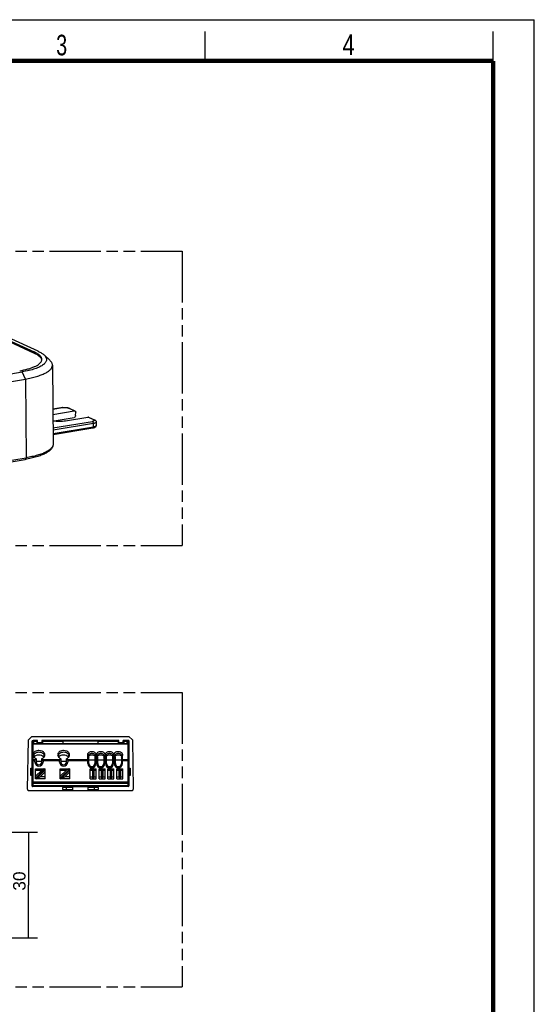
# Model space of a CAD drawing. Header units: millimetres. Extents: x 0 to 210, y 0 to 297.
# Tile 4 of 4: x 122 to 210, y 130 to 297. Entities that reach past the tile are written whole.
import ezdxf
from ezdxf.enums import TextEntityAlignment as Align

# ---------------------------------------------------------------- set-up
doc = ezdxf.new("R2010")
doc.units = ezdxf.units.MM
doc.header["$LTSCALE"] = 19.36
doc.linetypes.add('PHANTOM', pattern=[0.8, 0.45, -0.05, 0.1, -0.05, 0.1, -0.05])
doc.layers.get('0').update_dxf_attribs({"linetype": 'CONTINUOUS'})
doc.layers.add('DEFAULT_3', color=7, linetype='PHANTOM')
doc.layers.add('Z_DIM_2D', color=7, linetype='CONTINUOUS')
doc.styles.add('TEXTSTYLE_2', font='txt', dxfattribs={"width": 0.75})
doc.styles.add('TEXTSTYLE_3', font='helveticaneueltw1g-ltcn.otf')
doc.dimstyles.new('DIMSTYLE_3', dxfattribs={"dimtxt": 2.1, "dimasz": 3.5, "dimexe": 1.5, "dimexo": 0, "dimgap": 0.525, "dimtad": 1, "dimdec": 1, "dimlfac": 1.666667, "dimdsep": 46, "dimtxsty": 'TEXTSTYLE_3', "dimcen": 0.09, "dimclrt": 5, "dimadec": 1, "dimazin": 2, "dimtp": 0.2, "dimtm": 0.2, "dimtfac": 1, "dimtdec": 1, "dimtofl": 0, "dimtmove": 0, "dimatfit": 3, "dimfxl": 0, "dimtolj": 1, "dimarcsym": 0})

# ---------------------------------------------------------------- blocks, each defined once
blk = doc.blocks.new('*D6')
at = {"layer": 'Z_DIM_2D', "color": 2, "linetype": 'Continuous', "transparency": 16777216}
for p, q in [((97.03, 158.98), (125.49, 158.98)), ((123.99, 158.98), (123.99, 149.98)), ((123.99, 140.99), (123.99, 149.98)), ((97.03, 140.99), (125.49, 140.99))]:
    blk.add_line(p, q, dxfattribs=at)
at = {"layer": 'Z_DIM_2D', "color": 5, "linetype": 'Continuous', "transparency": 16777216, "style": 'TEXTSTYLE_3'}
blk.add_text('30', height=2.1, rotation=90, dxfattribs=at).set_placement((123.46, 150.65), align=Align.CENTER)
blk = doc.blocks.new('_NONE')

msp = doc.modelspace()

# ---------------------------------------------------------------- linework, layer by layer
at = {"color": 2, "linetype": 'Continuous'}
for p, q in [((0, 297), (210, 297)), ((210, 0), (210, 297)), ((154, 290), (154, 295)), ((203, 290), (203, 295))]:
    msp.add_line(p, q, dxfattribs=at)
at = {"color": 7, "linetype": 'Continuous'}
for p, q in [((119.81494, 242.71696), (124.94253, 240.35666)), ((119.81779, 242.90868), (124.94571, 240.54822)), ((125.61859, 240.66181), (120.49194, 243.02168)), ((124.94264, 240.35657), (124.94571, 240.54822)), ((127.58302, 239.14801), (126.62426, 240.03279)), ((128.03963, 238.29841), (128.16179, 224.90235)), ((88.43114, 231.36114), (122.90218, 237.15985)), ((88.96464, 230.15039), (123.43568, 235.94909)), ((128.10776, 230.8275), (129.7347, 231.10118)), ((130.87684, 231.00317), (131.87478, 230.5438)), ((128.11579, 229.94676), (131.75395, 230.55877)), ((128.31077, 228.83273), (131.73552, 229.40884)), ((130.28499, 228.85375), (134.07349, 229.49105)), ((131.99269, 229.73881), (132.00191, 230.31377)), ((134.19433, 229.47608), (135.19228, 229.01671)), ((134.89567, 227.60044), (128.14754, 226.46527)), ((135.47738, 228.62904), (135.46817, 228.05408)), ((88.75102, 216.46363), (123.42697, 222.29681)), ((123.80551, 166.25482), (123.95155, 174.62124)), ((123.95155, 174.62124), (124.56202, 175.22115)), ((124.52523, 174.31772), (124.52523, 169.83246)), ((124.56202, 175.22115), (141.04155, 175.22115)), ((124.59016, 169.81947), (124.59016, 174.29825)), ((124.70178, 174.02115), (124.70178, 166.82115)), ((124.70178, 174.02115), (140.90178, 174.02115)), ((124.7643, 174.52901), (124.7643, 174.02115)), ((125.51928, 174.5577), (124.76524, 174.5577)), ((124.88346, 174.41906), (124.77161, 174.53092)), ((124.88359, 174.02115), (124.88346, 174.41906)), ((125.37534, 174.41376), (125.37526, 174.02115)), ((125.51928, 174.5577), (125.37534, 174.41376)), ((125.51928, 174.14118), (125.49981, 174.07624)), ((125.49981, 174.02115), (125.49981, 174.07624)), ((126.25876, 174.07624), (125.49981, 174.07624)), ((125.51928, 174.14118), (125.51928, 174.5577)), ((126.23928, 174.14118), (125.51928, 174.14118)), ((126.23928, 174.5577), (126.23928, 174.14118)), ((126.38941, 174.40758), (126.23928, 174.5577)), ((139.36428, 174.5577), (126.23928, 174.5577)), ((126.23928, 174.14118), (126.25876, 174.07624)), ((126.25876, 174.07624), (126.25876, 174.02115)), ((126.38947, 174.02115), (126.38941, 174.40758)), ((135.80178, 174.40093), (129.80178, 174.40093)), ((139.21415, 174.40758), (139.2141, 174.02115)), ((139.21415, 174.40758), (139.36428, 174.5577)), ((139.36428, 174.14118), (139.34481, 174.07624)), ((139.34481, 174.07624), (140.10376, 174.07624)), ((139.34481, 174.07624), (139.34481, 174.02115)), ((139.36428, 174.14118), (139.36428, 174.5577)), ((140.08428, 174.14118), (139.36428, 174.14118)), ((140.91033, 174.5577), (140.08428, 174.5577)), ((140.08428, 174.14118), (140.08428, 174.5577)), ((140.22823, 174.41376), (140.08428, 174.5577)), ((140.08428, 174.14118), (140.10376, 174.07624)), ((140.10376, 174.02115), (140.10376, 174.07624)), ((140.22831, 174.02115), (140.22823, 174.41376)), ((140.72011, 174.41907), (140.71998, 174.02116)), ((140.84157, 174.53823), (140.72011, 174.41906)), ((140.84132, 174.02115), (140.84157, 174.53853)), ((140.91033, 174.5577), (140.84157, 174.53823)), ((140.90178, 166.82115), (140.90178, 174.02115)), ((141.01341, 174.37024), (141.01341, 169.81947)), ((141.04155, 175.22115), (141.65202, 174.62124)), ((141.07834, 169.83246), (141.07834, 174.38972)), ((141.65202, 174.62124), (141.79805, 166.25482)), ((125.06178, 170.87115), (125.06178, 171.07689)), ((125.10572, 171.28902), (125.20692, 171.49143)), ((125.27178, 171.40654), (125.27178, 170.87115)), ((126.23178, 170.94836), (125.27178, 170.94836)), ((126.23178, 170.87115), (126.23178, 171.40654)), ((126.29665, 171.49143), (126.39785, 171.28902)), ((126.44178, 171.07689), (126.44178, 170.87115)), ((129.26178, 170.87115), (129.26178, 171.07689)), ((129.30572, 171.28902), (129.40692, 171.49143)), ((129.47178, 171.40654), (129.47178, 170.87115)), ((130.43178, 170.94836), (129.47178, 170.94836)), ((130.43178, 170.87115), (130.43178, 171.40654)), ((130.49665, 171.49143), (130.59785, 171.28902)), ((130.64178, 171.07689), (130.64178, 170.87115)), ((134.00178, 171.07689), (134.00178, 171.28902)), ((134.00178, 171.20115), (134.06178, 171.20115)), ((134.06178, 170.60115), (134.06178, 171.8933)), ((134.06178, 171.20115), (134.24178, 171.07689)), ((134.24178, 170.60115), (134.24178, 171.66552)), ((134.24178, 171.25262), (135.26178, 171.25262)), ((135.26178, 171.66552), (135.26178, 170.60115)), ((135.26178, 171.07689), (135.42808, 171.19169)), ((135.44178, 171.28902), (135.44178, 171.8933)), ((135.44178, 170.60115), (135.44178, 171.07689)), ((135.56178, 171.8933), (135.56178, 171.28902)), ((135.56178, 171.07689), (135.56178, 170.60115)), ((135.57549, 171.19169), (135.74178, 171.07689)), ((135.74178, 170.60115), (135.74178, 171.66552)), ((135.74178, 171.25262), (136.76178, 171.25262)), ((136.76178, 171.66552), (136.76178, 170.60115)), ((136.76178, 171.07689), (136.92808, 171.19169)), ((136.94178, 171.28902), (136.94178, 171.8933)), ((136.94178, 170.60115), (136.94178, 171.07689)), ((137.00178, 171.07689), (137.00178, 171.28902)), ((137.00178, 171.20115), (137.06178, 171.20115)), ((137.06178, 170.60115), (137.06178, 171.8933)), ((137.06178, 171.20115), (137.24178, 171.07689)), ((137.24178, 170.60115), (137.24178, 171.66552)), ((137.24178, 171.25262), (138.26178, 171.25262)), ((138.26178, 171.66552), (138.26178, 170.60115)), ((138.26178, 171.07689), (138.42808, 171.19169)), ((138.44178, 171.28902), (138.44178, 171.8933)), ((138.44178, 170.60115), (138.44178, 171.07689)), ((138.56178, 171.8933), (138.56178, 171.28902)), ((138.56178, 171.07689), (138.56178, 170.60115)), ((138.57549, 171.19169), (138.74178, 171.07689)), ((138.74178, 170.60115), (138.74178, 171.66552)), ((138.74178, 171.25262), (139.76178, 171.25262)), ((139.76178, 171.66552), (139.76178, 170.60115)), ((139.76178, 171.07689), (139.92808, 171.19169)), ((139.94178, 171.28902), (139.94178, 171.8933)), ((139.94178, 170.60115), (139.94178, 171.07689)), ((124.36047, 168.60984), (124.36047, 169.83246)), ((124.36047, 169.83246), (124.44681, 169.74612)), ((124.36047, 169.83246), (124.52523, 169.83246)), ((124.70178, 169.52115), (124.52155, 169.52115)), ((124.52175, 168.92115), (124.52175, 169.52115)), ((124.59016, 169.81947), (124.52523, 169.83246)), ((124.70178, 169.81947), (124.59016, 169.81947)), ((125.18178, 168.02115), (125.18178, 169.70115)), ((126.77693, 169.70115), (125.18178, 168.106)), ((125.18178, 169.70115), (126.80178, 169.70115)), ((126.19752, 169.46115), (125.18178, 168.44541)), ((126.80178, 169.5563), (125.26664, 168.02115)), ((125.96605, 168.38115), (126.80178, 169.21689)), ((126.80178, 168.02115), (126.80178, 169.70115)), ((129.38178, 168.02115), (129.38178, 169.70115)), ((130.97693, 169.70115), (129.38178, 168.106)), ((129.38178, 169.70115), (131.00178, 169.70115)), ((130.39752, 169.46115), (129.38178, 168.44541)), ((131.00178, 169.5563), (129.46664, 168.02115)), ((130.16605, 168.38115), (131.00178, 169.21689)), ((131.00178, 168.02115), (131.00178, 169.70115)), ((134.48178, 169.70115), (135.50178, 169.70115)), ((134.48178, 168.02115), (134.48178, 169.70115)), ((134.83532, 169.46115), (134.83532, 168.38115)), ((134.93178, 168.02115), (134.93178, 169.70115)), ((135.05178, 168.02115), (135.05178, 169.70115)), ((135.14825, 168.38115), (135.14825, 169.46115)), ((135.50178, 168.02115), (135.50178, 169.70115)), ((135.98178, 169.70115), (137.00178, 169.70115)), ((135.98178, 168.02115), (135.98178, 169.70115)), ((136.33532, 169.46115), (136.33532, 168.38115)), ((136.43178, 168.02115), (136.43178, 169.70115)), ((136.55178, 168.02115), (136.55178, 169.70115)), ((136.64825, 168.38115), (136.64825, 169.46115)), ((137.00178, 168.02115), (137.00178, 169.70115)), ((137.48178, 169.70115), (138.50178, 169.70115)), ((137.48178, 168.02115), (137.48178, 169.70115)), ((137.83532, 169.46115), (137.83532, 168.38115)), ((137.93178, 168.02115), (137.93178, 169.70115)), ((138.05178, 168.02115), (138.05178, 169.70115)), ((138.14825, 168.38115), (138.14825, 169.46115)), ((138.50178, 168.02115), (138.50178, 169.70115)), ((138.98178, 169.70115), (140.00178, 169.70115)), ((138.98178, 168.02115), (138.98178, 169.70115)), ((139.33532, 169.46115), (139.33532, 168.38115)), ((139.43178, 168.02115), (139.43178, 169.70115)), ((139.55178, 168.02115), (139.55178, 169.70115)), ((139.64825, 168.38115), (139.64825, 169.46115)), ((140.00178, 168.02115), (140.00178, 169.70115)), ((140.90178, 169.81947), (141.01341, 169.81947)), ((141.08201, 169.52115), (140.90178, 169.52115)), ((141.07834, 169.83246), (141.01341, 169.81947)), ((141.07834, 169.83246), (141.24309, 169.83246)), ((141.08178, 168.92115), (141.08178, 169.52115)), ((141.15675, 169.74612), (141.24309, 169.83246)), ((141.24309, 169.83246), (141.24309, 168.60984)), ((124.44681, 168.69618), (124.36047, 168.60984)), ((124.52523, 168.60984), (124.36047, 168.60984)), ((124.5216, 168.92115), (124.70178, 168.92115)), ((124.57752, 168.6203), (124.52523, 168.60984)), ((124.52523, 168.60984), (124.52523, 166.89057)), ((124.57752, 168.6203), (124.67072, 168.65758)), ((124.57752, 166.94287), (124.57752, 168.6203)), ((124.67072, 167.12931), (124.67072, 168.65758)), ((124.70178, 168.65758), (124.67072, 168.65758)), ((126.80178, 168.02115), (125.18178, 168.02115)), ((125.26664, 168.02115), (125.96605, 168.38115)), ((126.80178, 168.38115), (125.96605, 168.38115)), ((131.00178, 168.02115), (129.38178, 168.02115)), ((129.46664, 168.02115), (130.16605, 168.38115)), ((131.00178, 168.38115), (130.16605, 168.38115)), ((134.48178, 168.38115), (134.83532, 168.38115)), ((134.48178, 168.02115), (135.50178, 168.02115)), ((134.83532, 168.38115), (134.93178, 168.02115)), ((135.05178, 168.02115), (135.14825, 168.38115)), ((135.14825, 168.38115), (135.50178, 168.38115)), ((135.98178, 168.38115), (136.33532, 168.38115)), ((135.98178, 168.02115), (137.00178, 168.02115)), ((136.33532, 168.38115), (136.43178, 168.02115)), ((136.55178, 168.02115), (136.64825, 168.38115)), ((136.64825, 168.38115), (137.00178, 168.38115)), ((137.48178, 168.38115), (137.83532, 168.38115)), ((137.48178, 168.02115), (138.50178, 168.02115)), ((137.83532, 168.38115), (137.93178, 168.02115)), ((138.05178, 168.02115), (138.14825, 168.38115)), ((138.14825, 168.38115), (138.50178, 168.38115)), ((138.98178, 168.38115), (139.33532, 168.38115)), ((138.98178, 168.02115), (140.00178, 168.02115)), ((139.33532, 168.38115), (139.43178, 168.02115)), ((139.55178, 168.02115), (139.64825, 168.38115)), ((139.64825, 168.38115), (140.00178, 168.38115)), ((140.90178, 168.92115), (141.08197, 168.92115)), ((141.01341, 168.62283), (140.90178, 168.62283)), ((141.01341, 168.62283), (141.07834, 168.60984)), ((141.01341, 168.62283), (141.01341, 166.9555)), ((141.24309, 168.60984), (141.07834, 168.60984)), ((141.07834, 166.89057), (141.07834, 168.60984)), ((141.24309, 168.60984), (141.15675, 168.69618)), ((124.01548, 166.04115), (141.58809, 166.04115)), ((140.90178, 166.82115), (124.70178, 166.82115)), ((129.98178, 166.7106), (124.7052, 166.7106)), ((129.80178, 166.22115), (129.80178, 166.52115)), ((129.98178, 166.7106), (129.98178, 166.70152)), ((129.98178, 166.70115), (135.62178, 166.70115)), ((131.28718, 166.77553), (131.24156, 166.82115)), ((131.28718, 166.77553), (131.28718, 166.82115)), ((131.28718, 166.77553), (140.83343, 166.77553)), ((131.51178, 166.04115), (131.51178, 166.70115)), ((134.09178, 166.70115), (134.09178, 166.04115)), ((140.89837, 166.7106), (135.62178, 166.7106)), ((135.62178, 166.70115), (135.62178, 166.7106)), ((135.80178, 166.52115), (135.80178, 166.22115))]:
    msp.add_line(p, q, dxfattribs=at)
at = {"color": 9, "linetype": 'Continuous'}
for p, q in [((123.43568, 235.94908), (122.90218, 237.15985)), ((123.43568, 235.94909), (123.55778, 222.56091)), ((129.78908, 231.09282), (128.10792, 230.81001)), ((131.75395, 230.55877), (130.756, 231.01814)), ((135.07144, 229.03168), (134.07349, 229.49105)), ((128.13694, 227.62783), (134.85972, 228.75873)), ((135.01694, 228.39675), (128.14048, 227.24)), ((128.1457, 226.66746), (135.00773, 227.82179)), ((135.00773, 227.82179), (135.01694, 228.39675)), ((88.88182, 216.72774), (123.55778, 222.56091)), ((124.52523, 174.31772), (124.59016, 174.29825)), ((124.83018, 174.53823), (124.76524, 174.5577)), ((129.80178, 174.40093), (129.80178, 174.02115)), ((135.80178, 174.02115), (135.80178, 174.40093)), ((141.01341, 174.37024), (141.07834, 174.38972)), ((140.90178, 173.93328), (124.70178, 173.93328)), ((124.70178, 171.28902), (125.10572, 171.28902)), ((125.06178, 171.07689), (124.70178, 171.07689)), ((125.06178, 170.87115), (125.27178, 170.87115)), ((126.23178, 170.87115), (126.44178, 170.87115)), ((126.39785, 171.28902), (129.30572, 171.28902)), ((129.26178, 171.07689), (126.44178, 171.07689)), ((129.26178, 170.87115), (129.47178, 170.87115)), ((130.43178, 170.87115), (130.64178, 170.87115)), ((130.59785, 171.28902), (134.00178, 171.28902)), ((134.00178, 171.07689), (130.64178, 171.07689)), ((135.44178, 171.28902), (135.56178, 171.28902)), ((135.56178, 171.07689), (135.44178, 171.07689)), ((136.94178, 171.28902), (137.00178, 171.28902)), ((137.00178, 171.07689), (136.94178, 171.07689)), ((138.44178, 171.28902), (138.56178, 171.28902)), ((138.56178, 171.07689), (138.44178, 171.07689)), ((139.94178, 171.28902), (140.90178, 171.28902)), ((140.90178, 171.07689), (139.94178, 171.07689)), ((124.44681, 168.69618), (124.44681, 169.74612)), ((126.19752, 169.46115), (125.18178, 169.46115)), ((130.39752, 169.46115), (129.38178, 169.46115)), ((134.06178, 170.60115), (134.24178, 170.60115)), ((134.83532, 169.46115), (134.48178, 169.46115)), ((135.50178, 169.46115), (135.14825, 169.46115)), ((135.26178, 170.60115), (135.44178, 170.60115)), ((135.56178, 170.60115), (135.74178, 170.60115)), ((136.33532, 169.46115), (135.98178, 169.46115)), ((137.00178, 169.46115), (136.64825, 169.46115)), ((136.76178, 170.60115), (136.94178, 170.60115)), ((137.06178, 170.60115), (137.24178, 170.60115)), ((137.83532, 169.46115), (137.48178, 169.46115)), ((138.50178, 169.46115), (138.14825, 169.46115)), ((138.26178, 170.60115), (138.44178, 170.60115)), ((138.56178, 170.60115), (138.74178, 170.60115)), ((139.33532, 169.46115), (138.98178, 169.46115)), ((140.00178, 169.46115), (139.64825, 169.46115)), ((139.76178, 170.60115), (139.94178, 170.60115)), ((141.15675, 169.74612), (141.15675, 168.69618)), ((124.70178, 167.53349), (140.90178, 167.53349)), ((124.57752, 166.94287), (124.52523, 166.89057)), ((124.67072, 167.12931), (124.57752, 166.94287)), ((140.90178, 167.25158), (124.70178, 167.25158)), ((124.7052, 166.7106), (124.7575, 166.7629)), ((124.7575, 166.7629), (124.78663, 166.82115)), ((131.51178, 166.52115), (129.80178, 166.52115)), ((129.80178, 166.22115), (131.51178, 166.22115)), ((130.40178, 166.70115), (130.40178, 166.04115)), ((135.80178, 166.52115), (134.09178, 166.52115)), ((134.09178, 166.22115), (135.80178, 166.22115)), ((135.20178, 166.04115), (135.20178, 166.70115)), ((140.83343, 166.77553), (140.89837, 166.7106)), ((141.07834, 166.89057), (141.01341, 166.9555))]:
    msp.add_line(p, q, dxfattribs=at)
at = {"color": 7, "linetype": 'Continuous', "const_width": 0.7}
for points in [[(7, 290), (203, 290)], [(203, 7), (203, 290)]]:
    msp.add_lwpolyline(points, dxfattribs=at)
at = {"color": 7, "linetype": 'Continuous'}
for centre, radius, start, end in [((125.52073, 239.07168), 0.71437, 7.4796409, 15.4059942), ((125.34256, 172.13714), 0.6177, 206.8131471, 211.6888414), ((125.30783, 171.88933), 0.45603, 180.0388659, 191.9614009), ((125.33063, 171.89465), 0.47944, 192.0192812, 200.8933622), ((125.39686, 171.42934), 0.5522, 147.4293568, 151.4883955), ((125.75178, 170.87115), 0.69, 180.0006101, 359.9999826), ((133.82105, 178.00617), 10.80024, 217.0996908, 217.6664397), ((125.75178, 170.87115), 0.48, 180, 359.9998686), ((117.68254, 178.00626), 10.80028, 322.3331043, 322.8998409), ((126.10672, 171.42936), 0.55217, 28.4995544, 32.5740133), ((126.19763, 171.88916), 0.45414, 350.8539946, 359.9821315), ((126.16081, 172.13726), 0.61793, 328.311396, 333.1697331), ((129.54256, 172.13714), 0.6177, 206.8131471, 211.6888414), ((129.50783, 171.88933), 0.45603, 180.0388659, 191.9614009), ((129.53063, 171.89465), 0.47944, 192.0192812, 200.8933622), ((129.59686, 171.42934), 0.5522, 147.4293568, 151.4883955), ((129.95178, 170.87115), 0.69, 180.0006606, 359.9999914), ((138.02105, 178.00617), 10.80024, 217.0996908, 217.6664397), ((129.95178, 170.87115), 0.48, 180, 359.9998766), ((121.88254, 178.00626), 10.80028, 322.3331042, 322.8998408), ((130.30672, 171.42936), 0.55217, 28.4995544, 32.5740133), ((130.39763, 171.88916), 0.45414, 350.8539946, 359.9821315), ((130.36081, 172.13726), 0.61793, 328.311396, 333.1697331), ((134.49133, 171.66575), 0.34123, 152.1325766, 160.1716576), ((135.01224, 171.66575), 0.34123, 19.8283424, 27.8674234), ((135.97977, 171.67012), 0.32889, 158.1356132, 160.0916067), ((136.51224, 171.66575), 0.34123, 19.8283424, 27.8674234), ((137.49133, 171.66575), 0.34123, 152.1325766, 160.1716576), ((138.01224, 171.66575), 0.34123, 19.8283424, 27.8674234), ((138.97977, 171.67012), 0.32889, 158.1356132, 160.0916067), ((139.51224, 171.66575), 0.34123, 19.8283424, 27.8674234), ((134.75178, 170.60115), 0.69, 180, 360), ((134.75178, 170.60115), 0.51, 180, 360), ((136.25178, 170.60115), 0.69, 180, 360), ((136.25178, 170.60115), 0.51, 180, 360), ((137.75178, 170.60115), 0.69, 180, 360), ((137.75178, 170.60115), 0.51, 180, 360), ((139.25178, 170.60115), 0.69, 180, 360), ((139.25178, 170.60115), 0.51, 180, 360), ((124.01548, 166.25115), 0.21, 179, 270), ((124.7052, 166.89057), 0.17997, 179.9993876, 270.0006124), ((124.75749, 166.94292), 0.17997, 180.0160986, 236.2659757), ((124.75774, 166.94324), 0.18034, 258.7030737, 269.9256094), ((129.98178, 166.52115), 0.18, 89.9999991, 180), ((129.98178, 166.22115), 0.18, 180, 270), ((135.62178, 166.52115), 0.18, 0, 90.0000002), ((135.62178, 166.22115), 0.18, 270, 360), ((141.58809, 166.25115), 0.21, 270, 1)]:
    msp.add_arc(centre, radius, start, end, dxfattribs=at)
at = {"color": 9, "linetype": 'Continuous'}
msp.add_arc((130.79585, 230.82743), 0.1935, 65.2596189, 73.295276, dxfattribs=at)
at = {"color": 7, "linetype": 'Continuous'}
for centre, major_axis, ratio, start_param, end_param in [((124.76527, 174.3177), (-0.22992, 0.06897), 0.999833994, -1.279319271, 0.291385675), ((124.8302, 174.29822), (0.22992, -0.06897), 0.999833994, 8.145458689, 9.716163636), ((129.80178, 174.42829), (5.22431, 0), 0.005236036, -2.79764178, -2.581635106), ((129.80178, 174.42829), (5.22431, 0), 0.005236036, -2.282561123, -1.570796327), ((135.80178, 174.42829), (5.22431, 0), 0.005236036, -1.570796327, -0.85903153), ((135.80178, 174.42829), (5.22431, 0), 0.005236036, -0.559957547, -0.343950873), ((140.91031, 174.3897), (0.16094, 0.04828), 0.999833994, -0.291385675, 1.279319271), ((134.27451, 171.85045), (-0.56183, 0.70559), 0.157603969, 1.385654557, 1.709027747), ((135.22906, 171.85045), (0.56183, 0.70559), 0.157603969, 4.57415756, 4.897530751), ((135.26178, 171.07689), (0.14727, 0.29553), 0.350222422, -1.005319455, -0.612620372), ((135.26178, 171.07689), (0, 0.3), 0.6, -1.570796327, -1.178097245), ((135.77451, 171.85045), (-0.56183, 0.70559), 0.157603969, 1.385654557, 1.709027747), ((135.74178, 171.07689), (-0.14727, 0.29553), 0.350222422, 0.612620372, 1.005319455), ((135.74178, 171.07689), (0, 0.3), 0.6, 1.178097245, 1.570796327), ((136.72906, 171.85045), (0.56183, 0.70559), 0.157603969, 4.57415756, 4.897530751), ((136.76178, 171.07689), (0.14727, 0.29553), 0.350222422, -1.005319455, -0.612620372), ((136.76178, 171.07689), (0, 0.3), 0.6, -1.570796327, -1.178097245), ((137.27451, 171.85045), (-0.56183, 0.70559), 0.157603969, 1.385654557, 1.709027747), ((138.22906, 171.85045), (0.56183, 0.70559), 0.157603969, 4.57415756, 4.897530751), ((138.26178, 171.07689), (0.14727, 0.29553), 0.350222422, -1.005319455, -0.612620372), ((138.26178, 171.07689), (0, 0.3), 0.6, -1.570796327, -1.178097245), ((138.77451, 171.85045), (-0.56183, 0.70559), 0.157603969, 1.385654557, 1.709027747), ((138.74178, 171.07689), (-0.14727, 0.29553), 0.350222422, 0.612620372, 1.005319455), ((138.74178, 171.07689), (0, 0.3), 0.6, 1.178097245, 1.570796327), ((139.72906, 171.85045), (0.56183, 0.70559), 0.157603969, 4.57415756, 4.897530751), ((139.76178, 171.07689), (0.14727, 0.29553), 0.350222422, -1.005319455, -0.612620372), ((139.76178, 171.07689), (0, 0.3), 0.6, -1.570796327, -1.178097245), ((134.89963, 169.46115), (0, 0.24), 0.267949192, 0, 1.570796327), ((135.08394, 169.46115), (0, 0.24), 0.267949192, -1.570796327, 0), ((136.39963, 169.46115), (0, 0.24), 0.267949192, 0, 1.570796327), ((136.58394, 169.46115), (0, 0.24), 0.267949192, -1.570796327, 0), ((137.89963, 169.46115), (0, 0.24), 0.267949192, 0, 1.570796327), ((138.08394, 169.46115), (0, 0.24), 0.267949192, -1.570796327, 0), ((139.39963, 169.46115), (0, 0.24), 0.267949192, 0, 1.570796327), ((139.58394, 169.46115), (0, 0.24), 0.267949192, -1.570796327, 0), ((140.83338, 166.95556), (-0.12732, 0.12732), 0.99969546, -3.926838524, -2.356346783), ((140.89831, 166.89062), (0.12732, -0.12732), 0.99969546, -0.78524587, 0.78524587)]:
    msp.add_ellipse(centre, major_axis=major_axis, ratio=ratio, start_param=start_param, end_param=end_param, dxfattribs=at)
for points, knots in [([(126.62422, 240.03279), (126.69281, 239.96949), (126.81447, 239.84187), (126.95234, 239.63204), (127.03072, 239.4174), (127.04588, 239.2), (126.99682, 238.98474), (126.88618, 238.77548), (126.71732, 238.57304), (126.49208, 238.3775), (126.21191, 238.18919), (125.74243, 237.93577), (125.02467, 237.65237), (124.02341, 237.37089), (123.29256, 237.22551), (122.90209, 237.15982)], [0, 0, 0, 0, 0.048363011, 0.090929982, 0.129235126, 0.165471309, 0.202271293, 0.242142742, 0.28700829, 0.338124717, 0.396207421, 0.4615907, 0.614255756, 0.794819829, 1, 1, 1, 1]), ([(124.94253, 240.35666), (125.1097, 240.27968), (125.41276, 240.1228), (125.8783, 239.8006), (126.14819, 239.48449), (126.20944, 239.26146)], [0, 0, 0, 0, 0.322684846, 0.594488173, 1, 1, 1, 1]), ([(126.23768, 239.25883), (126.23857, 239.3151), (126.22536, 239.43145), (126.16203, 239.60232), (126.05667, 239.77046), (125.84981, 240.00367), (125.4803, 240.28049), (125.13841, 240.45953), (124.9456, 240.54831)], [0, 0, 0, 0, 0.088127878, 0.181137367, 0.283122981, 0.397079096, 0.667593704, 1, 1, 1, 1]), ([(125.61846, 240.66189), (125.81547, 240.5712), (126.16818, 240.38809), (126.49216, 240.15465), (126.62422, 240.03279)], [0, 0, 0, 0, 0.546884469, 1, 1, 1, 1]), ([(126.18131, 238.99646), (126.19021, 239.01784), (126.2212, 239.10209), (126.23663, 239.19224), (126.23768, 239.25883)], [0, 0, 0, 0, 0.258022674, 1, 1, 1, 1]), ([(122.47162, 237.35865), (122.94293, 237.43795), (123.61679, 237.578), (124.45243, 237.83185), (124.97344, 238.0321), (125.41179, 238.24829), (125.7631, 238.47873), (126.02428, 238.72153), (126.14346, 238.90549), (126.18131, 238.99646)], [0, 0, 0, 0, 0.34383128, 0.493992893, 0.627917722, 0.744941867, 0.845001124, 0.929115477, 1, 1, 1, 1]), ([(123.43568, 235.9491), (123.77412, 236.00671), (124.41908, 236.13207), (125.32703, 236.36265), (126.12195, 236.62448), (126.79217, 236.91319), (127.329, 237.22539), (127.7266, 237.5575), (127.94519, 237.86665), (128.02755, 238.11634), (128.04015, 238.2387), (128.03961, 238.29846)], [0, 0, 0, 0, 0.189027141, 0.361563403, 0.515457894, 0.64937092, 0.762700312, 0.85619967, 0.932914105, 0.967094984, 1, 1, 1, 1]), ([(128.03961, 238.29846), (128.03897, 238.37064), (128.01717, 238.52015), (127.92623, 238.73812), (127.77943, 238.95194), (127.65348, 239.08294), (127.58302, 239.14795)], [0, 0, 0, 0, 0.218659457, 0.451646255, 0.709592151, 1, 1, 1, 1]), ([(129.7347, 231.10118), (129.74614, 231.1031), (129.79331, 231.11057), (129.84076, 231.11631), (129.87676, 231.11982)], [0, 0, 0, 0, 0.242738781, 1, 1, 1, 1]), ([(129.87676, 231.11982), (130.00052, 231.13191), (130.2456, 231.13673), (130.48962, 231.11064), (130.60717, 231.08666)], [0, 0, 0, 0, 0.508952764, 1, 1, 1, 1]), ([(130.60717, 231.08666), (130.62115, 231.08381), (130.67495, 231.07216), (130.7282, 231.05787), (130.76702, 231.04538)], [0, 0, 0, 0, 0.259150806, 1, 1, 1, 1]), ([(130.76702, 231.04538), (130.77676, 231.04224), (130.81395, 231.02975), (130.8505, 231.01529), (130.87684, 231.00317)], [0, 0, 0, 0, 0.260885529, 1, 1, 1, 1]), ([(131.99269, 229.73881), (131.99147, 229.66244), (131.93916, 229.51335), (131.80558, 229.42063), (131.73552, 229.40884)], [0, 0, 0, 0, 0.518074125, 1, 1, 1, 1]), ([(131.75395, 230.55877), (131.76432, 230.56052), (131.80508, 230.56455), (131.84717, 230.55652), (131.87478, 230.5438)], [0, 0, 0, 0, 0.257166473, 1, 1, 1, 1]), ([(131.87478, 230.5438), (131.9141, 230.52568), (131.98432, 230.45632), (132.00268, 230.3619), (132.00191, 230.31377)], [0, 0, 0, 0, 0.473515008, 1, 1, 1, 1]), ([(134.19433, 229.47608), (134.18516, 229.4803), (134.14666, 229.49454), (134.10391, 229.49616), (134.07349, 229.49105)], [0, 0, 0, 0, 0.246642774, 1, 1, 1, 1]), ([(128.1257, 228.85892), (128.30122, 228.83002), (128.66477, 228.78788), (129.21571, 228.76619), (129.76047, 228.78478), (130.11577, 228.82528), (130.28499, 228.85375)], [0, 0, 0, 0, 0.24621317, 0.505847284, 0.762493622, 1, 1, 1, 1]), ([(135.46817, 228.05408), (135.46759, 228.01799), (135.45576, 227.9473), (135.40889, 227.85363), (135.34283, 227.77902), (135.24146, 227.70221), (135.0899, 227.64073), (134.96291, 227.61175), (134.89567, 227.60044)], [0, 0, 0, 0, 0.136198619, 0.265566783, 0.390270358, 0.509060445, 0.742677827, 1, 1, 1, 1]), ([(135.19228, 229.01671), (135.22808, 229.00023), (135.29923, 228.96185), (135.39236, 228.87824), (135.46207, 228.76553), (135.47812, 228.67487), (135.47738, 228.62904)], [0, 0, 0, 0, 0.232377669, 0.473491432, 0.729796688, 1, 1, 1, 1]), ([(128.16091, 224.90127), (128.16099, 224.81977), (128.14412, 224.65588), (128.04285, 224.33633), (127.78824, 223.96739), (127.3501, 223.59344), (126.78716, 223.26389), (126.10518, 222.96826), (125.30753, 222.70544), (124.40326, 222.47671), (123.76255, 222.35325), (123.42696, 222.29681)], [0, 0, 0, 0, 0.042556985, 0.085315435, 0.173899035, 0.271976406, 0.384243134, 0.513252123, 0.659472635, 0.822305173, 1, 1, 1, 1]), ([(128.16178, 224.90234), (128.16204, 224.84257), (128.14891, 224.72025), (128.06563, 224.47079), (127.84627, 224.16217), (127.44818, 223.8308), (126.91124, 223.51955), (126.24129, 223.23198), (125.44698, 222.9715), (124.54, 222.74234), (123.8958, 222.61796), (123.55778, 222.56092)], [0, 0, 0, 0, 0.032936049, 0.067160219, 0.143969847, 0.237540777, 0.3509015, 0.484801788, 0.638641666, 0.811090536, 1, 1, 1, 1]), ([(140.84157, 174.53853), (140.88505, 174.53952), (140.97635, 174.50417), (141.01341, 174.41368), (141.01341, 174.37024)], [0, 0, 0, 0, 0.500316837, 1, 1, 1, 1]), ([(125.20692, 172.71087), (125.115, 172.6698), (124.94986, 172.5688), (124.77397, 172.35235), (124.71068, 172.09712), (124.75432, 171.93168), (124.79127, 171.8585)], [0, 0, 0, 0, 0.284328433, 0.537351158, 0.768469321, 1, 1, 1, 1]), ([(125.75178, 172.52541), (125.63584, 172.52541), (125.41086, 172.49492), (125.11625, 172.36245), (124.93664, 172.18277), (124.86393, 172.01632), (124.8518, 171.9308), (124.8518, 171.88902)], [0, 0, 0, 0, 0.287460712, 0.554301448, 0.789052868, 0.896409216, 1, 1, 1, 1]), ([(125.75178, 172.8224), (125.70399, 172.8224), (125.51807, 172.81319), (125.33322, 172.76731), (125.20692, 172.71087)], [0, 0, 0, 0, 0.256784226, 1, 1, 1, 1]), ([(126.71222, 171.85835), (126.73873, 171.91082), (126.77606, 172.02338), (126.77195, 172.20209), (126.70702, 172.37345), (126.58756, 172.52652), (126.42195, 172.65385), (126.14732, 172.78405), (125.91067, 172.8224), (125.75178, 172.8224)], [0, 0, 0, 0, 0.108609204, 0.214647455, 0.323990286, 0.441332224, 0.568923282, 0.706440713, 1, 1, 1, 1]), ([(126.65177, 171.88902), (126.65177, 171.9308), (126.63964, 172.01632), (126.56693, 172.18277), (126.38732, 172.36245), (126.09271, 172.49492), (125.86773, 172.52541), (125.75178, 172.52541)], [0, 0, 0, 0, 0.103590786, 0.210947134, 0.445698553, 0.712539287, 1, 1, 1, 1]), ([(129.40692, 172.71087), (129.315, 172.6698), (129.14986, 172.5688), (128.97397, 172.35235), (128.91068, 172.09712), (128.95432, 171.93168), (128.99127, 171.8585)], [0, 0, 0, 0, 0.284328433, 0.537351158, 0.768469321, 1, 1, 1, 1]), ([(129.95178, 172.52541), (129.83584, 172.52541), (129.61086, 172.49492), (129.31625, 172.36245), (129.13664, 172.18277), (129.06393, 172.01632), (129.0518, 171.9308), (129.0518, 171.88902)], [0, 0, 0, 0, 0.287460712, 0.554301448, 0.789052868, 0.896409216, 1, 1, 1, 1]), ([(129.95178, 172.8224), (129.90399, 172.8224), (129.71807, 172.81319), (129.53322, 172.76731), (129.40692, 172.71087)], [0, 0, 0, 0, 0.256784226, 1, 1, 1, 1]), ([(130.91222, 171.85835), (130.93873, 171.91082), (130.97606, 172.02338), (130.97195, 172.20209), (130.90702, 172.37345), (130.78756, 172.52652), (130.62195, 172.65385), (130.34732, 172.78405), (130.11067, 172.8224), (129.95178, 172.8224)], [0, 0, 0, 0, 0.108609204, 0.214647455, 0.323990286, 0.441332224, 0.568923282, 0.706440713, 1, 1, 1, 1]), ([(130.85177, 171.88902), (130.85177, 171.9308), (130.83964, 172.01632), (130.76693, 172.18277), (130.58732, 172.36245), (130.29271, 172.49492), (130.06773, 172.52541), (129.95178, 172.52541)], [0, 0, 0, 0, 0.103590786, 0.210947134, 0.445698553, 0.712539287, 1, 1, 1, 1]), ([(134.75178, 172.63148), (134.65516, 172.63148), (134.46767, 172.60609), (134.22222, 172.49564), (134.07243, 172.34596), (134.01197, 172.2072), (134.00178, 172.13594), (134.00178, 172.10115)], [0, 0, 0, 0, 0.287474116, 0.554298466, 0.789029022, 0.896486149, 1, 1, 1, 1]), ([(134.75178, 172.31328), (134.67448, 172.31328), (134.52449, 172.29308), (134.32812, 172.20425), (134.18829, 172.066), (134.15178, 171.94524), (134.15178, 171.88902)], [0, 0, 0, 0, 0.288006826, 0.55533958, 0.790538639, 1, 1, 1, 1]), ([(135.50178, 172.10115), (135.50178, 172.13594), (135.4916, 172.2072), (135.43114, 172.34596), (135.28134, 172.49564), (135.0359, 172.60609), (134.84841, 172.63148), (134.75178, 172.63148)], [0, 0, 0, 0, 0.103513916, 0.210971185, 0.445701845, 0.712526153, 1, 1, 1, 1]), ([(135.35178, 171.88902), (135.35179, 171.94524), (135.31527, 172.066), (135.17545, 172.20425), (134.97908, 172.29308), (134.82908, 172.31328), (134.75178, 172.31328)], [0, 0, 0, 0, 0.209461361, 0.44466042, 0.711993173, 1, 1, 1, 1]), ([(136.25178, 172.63148), (136.15516, 172.63148), (135.96767, 172.60609), (135.72222, 172.49564), (135.57243, 172.34596), (135.51197, 172.2072), (135.50178, 172.13594), (135.50178, 172.10115)], [0, 0, 0, 0, 0.287474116, 0.554298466, 0.789029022, 0.896486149, 1, 1, 1, 1]), ([(136.25178, 172.31328), (136.17448, 172.31328), (136.02449, 172.29308), (135.82812, 172.20425), (135.68829, 172.066), (135.65178, 171.94524), (135.65178, 171.88902)], [0, 0, 0, 0, 0.288006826, 0.55533958, 0.790538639, 1, 1, 1, 1]), ([(137.00178, 172.10115), (137.00178, 172.13594), (136.9916, 172.2072), (136.93114, 172.34596), (136.78134, 172.49564), (136.5359, 172.60609), (136.34841, 172.63148), (136.25178, 172.63148)], [0, 0, 0, 0, 0.103513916, 0.210971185, 0.445701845, 0.712526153, 1, 1, 1, 1]), ([(136.85178, 171.88902), (136.85179, 171.94524), (136.81527, 172.066), (136.67545, 172.20425), (136.47908, 172.29308), (136.32908, 172.31328), (136.25178, 172.31328)], [0, 0, 0, 0, 0.209461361, 0.44466042, 0.711993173, 1, 1, 1, 1]), ([(137.75178, 172.63148), (137.65516, 172.63148), (137.46767, 172.60609), (137.22222, 172.49564), (137.07243, 172.34596), (137.01197, 172.2072), (137.00178, 172.13594), (137.00178, 172.10115)], [0, 0, 0, 0, 0.287474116, 0.554298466, 0.789029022, 0.896486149, 1, 1, 1, 1]), ([(137.75178, 172.31328), (137.67448, 172.31328), (137.52449, 172.29308), (137.32812, 172.20425), (137.18829, 172.066), (137.15178, 171.94524), (137.15178, 171.88902)], [0, 0, 0, 0, 0.288006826, 0.55533958, 0.790538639, 1, 1, 1, 1]), ([(138.50178, 172.10115), (138.50178, 172.13594), (138.4916, 172.2072), (138.43114, 172.34596), (138.28134, 172.49564), (138.0359, 172.60609), (137.84841, 172.63148), (137.75178, 172.63148)], [0, 0, 0, 0, 0.103513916, 0.210971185, 0.445701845, 0.712526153, 1, 1, 1, 1]), ([(138.35178, 171.88902), (138.35179, 171.94524), (138.31527, 172.066), (138.17545, 172.20425), (137.97908, 172.29308), (137.82908, 172.31328), (137.75178, 172.31328)], [0, 0, 0, 0, 0.209461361, 0.44466042, 0.711993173, 1, 1, 1, 1]), ([(138.56178, 172.309), (138.54265, 172.27724), (138.51241, 172.21), (138.50178, 172.13686), (138.50178, 172.10115)], [0, 0, 0, 0, 0.509341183, 1, 1, 1, 1]), ([(139.25178, 172.63148), (139.17942, 172.63148), (139.03689, 172.61676), (138.78674, 172.53668), (138.62415, 172.41252), (138.56178, 172.309)], [0, 0, 0, 0, 0.275547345, 0.539796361, 1, 1, 1, 1]), ([(139.25178, 172.31328), (139.17448, 172.31328), (139.02449, 172.29308), (138.82812, 172.20425), (138.68829, 172.066), (138.65178, 171.94524), (138.65178, 171.88902)], [0, 0, 0, 0, 0.288006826, 0.55533958, 0.790538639, 1, 1, 1, 1]), ([(139.94178, 171.8933), (139.96507, 171.93195), (139.99996, 172.01546), (140.00643, 172.15116), (139.96463, 172.28293), (139.87931, 172.40135), (139.75709, 172.5002), (139.55117, 172.60164), (139.37205, 172.63148), (139.25178, 172.63148)], [0, 0, 0, 0, 0.110313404, 0.216751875, 0.325467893, 0.441855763, 0.568693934, 0.705927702, 1, 1, 1, 1]), ([(139.85178, 171.88902), (139.85179, 171.94524), (139.81527, 172.066), (139.67545, 172.20425), (139.47908, 172.29308), (139.32908, 172.31328), (139.25178, 172.31328)], [0, 0, 0, 0, 0.209461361, 0.44466042, 0.711993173, 1, 1, 1, 1]), ([(124.81695, 171.81265), (124.85936, 171.74389), (124.9769, 171.61575), (125.12523, 171.52793), (125.20692, 171.49143)], [0, 0, 0, 0, 0.474502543, 1, 1, 1, 1]), ([(124.97908, 171.79102), (125.06498, 171.89271), (125.31503, 172.05257), (125.60113, 172.10115), (125.75178, 172.10115)], [0, 0, 0, 0, 0.469107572, 1, 1, 1, 1]), ([(125.06178, 171.07689), (125.06178, 171.11593), (125.06869, 171.18874), (125.09068, 171.25895), (125.10572, 171.28902)], [0, 0, 0, 0, 0.537297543, 1, 1, 1, 1]), ([(125.75178, 172.10115), (125.90244, 172.10115), (126.18855, 172.05257), (126.4386, 171.89271), (126.52449, 171.79101)], [0, 0, 0, 0, 0.53089305, 1, 1, 1, 1]), ([(126.29665, 171.49143), (126.37834, 171.52793), (126.52667, 171.61574), (126.6442, 171.74388), (126.68662, 171.81265)], [0, 0, 0, 0, 0.525492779, 1, 1, 1, 1]), ([(126.39785, 171.28902), (126.41289, 171.25895), (126.43488, 171.18874), (126.44178, 171.11593), (126.44178, 171.07689)], [0, 0, 0, 0, 0.462704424, 1, 1, 1, 1]), ([(129.01695, 171.81265), (129.05936, 171.74389), (129.1769, 171.61575), (129.32523, 171.52793), (129.40692, 171.49143)], [0, 0, 0, 0, 0.474502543, 1, 1, 1, 1]), ([(129.17908, 171.79102), (129.26498, 171.89271), (129.51503, 172.05257), (129.80113, 172.10115), (129.95178, 172.10115)], [0, 0, 0, 0, 0.469107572, 1, 1, 1, 1]), ([(129.26178, 171.07689), (129.26178, 171.11593), (129.26869, 171.18874), (129.29068, 171.25895), (129.30572, 171.28902)], [0, 0, 0, 0, 0.537297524, 1, 1, 1, 1]), ([(129.95178, 172.10115), (130.10244, 172.10115), (130.38855, 172.05257), (130.6386, 171.89271), (130.72449, 171.79101)], [0, 0, 0, 0, 0.53089305, 1, 1, 1, 1]), ([(130.49665, 171.49143), (130.57834, 171.52793), (130.72667, 171.61574), (130.8442, 171.74388), (130.88662, 171.81265)], [0, 0, 0, 0, 0.525492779, 1, 1, 1, 1]), ([(130.59785, 171.28902), (130.61289, 171.25895), (130.63487, 171.18873), (130.64178, 171.11593), (130.64178, 171.07689)], [0, 0, 0, 0, 0.462731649, 1, 1, 1, 1]), ([(134.00178, 172.10115), (134.00178, 172.06544), (134.01241, 171.9923), (134.04265, 171.92506), (134.06178, 171.8933)], [0, 0, 0, 0, 0.490658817, 1, 1, 1, 1]), ([(134.15178, 171.88902), (134.15178, 171.86231), (134.15668, 171.82627), (134.1675, 171.79212), (134.17061, 171.78358)], [0, 0, 0, 0, 0.746068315, 1, 1, 1, 1]), ([(134.17061, 171.78358), (134.17296, 171.77711), (134.18336, 171.75108), (134.19699, 171.72636), (134.20868, 171.70873)], [0, 0, 0, 0, 0.24542102, 1, 1, 1, 1]), ([(134.22756, 171.88325), (134.28361, 171.95443), (134.45305, 172.06719), (134.64857, 172.10115), (134.75178, 172.10115)], [0, 0, 0, 0, 0.467441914, 1, 1, 1, 1]), ([(134.75178, 172.10115), (134.855, 172.10115), (135.05051, 172.06719), (135.21996, 171.95443), (135.276, 171.88325)], [0, 0, 0, 0, 0.532558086, 1, 1, 1, 1]), ([(135.33296, 171.78358), (135.33606, 171.79212), (135.34689, 171.82627), (135.35178, 171.86231), (135.35178, 171.88902)], [0, 0, 0, 0, 0.253931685, 1, 1, 1, 1]), ([(135.44178, 171.8933), (135.46092, 171.92506), (135.49115, 171.9923), (135.50178, 172.06544), (135.50178, 172.10115)], [0, 0, 0, 0, 0.509341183, 1, 1, 1, 1]), ([(135.50178, 172.10115), (135.50178, 172.06544), (135.51241, 171.9923), (135.54265, 171.92506), (135.56178, 171.8933)], [0, 0, 0, 0, 0.490658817, 1, 1, 1, 1]), ([(135.65178, 171.88902), (135.65178, 171.86231), (135.65668, 171.82627), (135.6675, 171.79212), (135.67061, 171.78358)], [0, 0, 0, 0, 0.746068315, 1, 1, 1, 1]), ([(135.67061, 171.78358), (135.67296, 171.77711), (135.68336, 171.75108), (135.69699, 171.72636), (135.70868, 171.70873)], [0, 0, 0, 0, 0.24542102, 1, 1, 1, 1]), ([(135.67454, 171.79261), (135.67838, 171.80218), (135.69602, 171.84084), (135.72059, 171.8762), (135.74178, 171.90038)], [0, 0, 0, 0, 0.242786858, 1, 1, 1, 1]), ([(135.74178, 171.90038), (135.7996, 171.96635), (135.96475, 172.06963), (136.15287, 172.10115), (136.25178, 172.10115)], [0, 0, 0, 0, 0.470016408, 1, 1, 1, 1]), ([(136.25178, 172.10115), (136.355, 172.10115), (136.55051, 172.06719), (136.71996, 171.95443), (136.776, 171.88325)], [0, 0, 0, 0, 0.532558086, 1, 1, 1, 1]), ([(136.83296, 171.78358), (136.83606, 171.79212), (136.84689, 171.82627), (136.85178, 171.86231), (136.85178, 171.88902)], [0, 0, 0, 0, 0.253931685, 1, 1, 1, 1]), ([(136.94178, 171.8933), (136.96092, 171.92506), (136.99115, 171.9923), (137.00178, 172.06544), (137.00178, 172.10115)], [0, 0, 0, 0, 0.509341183, 1, 1, 1, 1]), ([(137.00178, 172.10115), (137.00178, 172.06544), (137.01241, 171.9923), (137.04265, 171.92506), (137.06178, 171.8933)], [0, 0, 0, 0, 0.490658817, 1, 1, 1, 1]), ([(137.15178, 171.88902), (137.15178, 171.86231), (137.15668, 171.82627), (137.1675, 171.79212), (137.17061, 171.78358)], [0, 0, 0, 0, 0.746068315, 1, 1, 1, 1]), ([(137.17061, 171.78358), (137.17296, 171.77711), (137.18336, 171.75108), (137.19699, 171.72636), (137.20868, 171.70873)], [0, 0, 0, 0, 0.24542102, 1, 1, 1, 1]), ([(137.22756, 171.88325), (137.28361, 171.95443), (137.45305, 172.06719), (137.64857, 172.10115), (137.75178, 172.10115)], [0, 0, 0, 0, 0.467441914, 1, 1, 1, 1]), ([(137.75178, 172.10115), (137.855, 172.10115), (138.05051, 172.06719), (138.21996, 171.95443), (138.276, 171.88325)], [0, 0, 0, 0, 0.532558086, 1, 1, 1, 1]), ([(138.33296, 171.78358), (138.33606, 171.79212), (138.34689, 171.82627), (138.35178, 171.86231), (138.35178, 171.88902)], [0, 0, 0, 0, 0.253931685, 1, 1, 1, 1]), ([(138.44178, 171.8933), (138.46092, 171.92506), (138.49115, 171.9923), (138.50178, 172.06544), (138.50178, 172.10115)], [0, 0, 0, 0, 0.509341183, 1, 1, 1, 1]), ([(138.50178, 172.10115), (138.50178, 172.06544), (138.51241, 171.9923), (138.54265, 171.92506), (138.56178, 171.8933)], [0, 0, 0, 0, 0.490658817, 1, 1, 1, 1]), ([(138.65178, 171.88902), (138.65178, 171.86231), (138.65668, 171.82627), (138.6675, 171.79212), (138.67061, 171.78358)], [0, 0, 0, 0, 0.746068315, 1, 1, 1, 1]), ([(138.67061, 171.78358), (138.67296, 171.77711), (138.68336, 171.75108), (138.69699, 171.72636), (138.70868, 171.70873)], [0, 0, 0, 0, 0.24542102, 1, 1, 1, 1]), ([(138.67454, 171.79261), (138.67838, 171.80218), (138.69602, 171.84084), (138.72059, 171.8762), (138.74178, 171.90038)], [0, 0, 0, 0, 0.242786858, 1, 1, 1, 1]), ([(138.74178, 171.90038), (138.7996, 171.96635), (138.96475, 172.06963), (139.15287, 172.10115), (139.25178, 172.10115)], [0, 0, 0, 0, 0.470016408, 1, 1, 1, 1]), ([(139.25178, 172.10115), (139.355, 172.10115), (139.55051, 172.06719), (139.71996, 171.95443), (139.776, 171.88325)], [0, 0, 0, 0, 0.532558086, 1, 1, 1, 1]), ([(139.83296, 171.78358), (139.83606, 171.79212), (139.84689, 171.82627), (139.85178, 171.86231), (139.85178, 171.88902)], [0, 0, 0, 0, 0.253931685, 1, 1, 1, 1]), ([(124.44681, 169.74612), (124.45314, 169.74456), (124.47588, 169.74506), (124.52373, 169.7425), (124.6015, 169.74192), (124.66317, 169.74093), (124.69918, 169.74054)], [0, 0, 0, 0, 0.07747281, 0.266608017, 0.571993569, 1, 1, 1, 1]), ([(126.66379, 169.70115), (126.62585, 169.70115), (126.54493, 169.68254), (126.38239, 169.61132), (126.26557, 169.5292), (126.19752, 169.46115)], [0, 0, 0, 0, 0.213598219, 0.458199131, 1, 1, 1, 1]), ([(130.86379, 169.70115), (130.82586, 169.70115), (130.74493, 169.68259), (130.5824, 169.61128), (130.46557, 169.5292), (130.39752, 169.46115)], [0, 0, 0, 0, 0.213571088, 0.458203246, 1, 1, 1, 1]), ([(141.15675, 169.74612), (141.15042, 169.74455), (141.12765, 169.74506), (141.07975, 169.7425), (141.00186, 169.74192), (140.94009, 169.74093), (140.90401, 169.74054)], [0, 0, 0, 0, 0.077423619, 0.266499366, 0.57186447, 1, 1, 1, 1]), ([(124.69923, 168.70176), (124.6632, 168.70137), (124.60151, 168.70037), (124.5237, 168.69981), (124.47586, 168.69723), (124.45313, 168.69775), (124.44681, 168.69618)], [0, 0, 0, 0, 0.428125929, 0.733559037, 0.922656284, 1, 1, 1, 1]), ([(140.90442, 168.70176), (140.94043, 168.70137), (141.0021, 168.70037), (141.07988, 168.69981), (141.12771, 168.69723), (141.15044, 168.69775), (141.15676, 168.69618)], [0, 0, 0, 0, 0.428044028, 0.733524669, 0.922650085, 1, 1, 1, 1])]:
    msp.add_open_spline(points, degree=3, knots=knots, dxfattribs=at)
at = {"color": 9, "linetype": 'Continuous'}
for points, knots in [([(129.78908, 231.09282), (129.78462, 231.09487), (129.7674, 231.10157), (129.7481, 231.10339), (129.73471, 231.10117)], [0, 0, 0, 0, 0.265260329, 1, 1, 1, 1]), ([(129.78908, 231.09282), (129.79699, 231.09415), (129.82973, 231.09939), (129.86263, 231.10363), (129.88762, 231.10636)], [0, 0, 0, 0, 0.242091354, 1, 1, 1, 1]), ([(129.88762, 231.10636), (129.96695, 231.11504), (130.12826, 231.12298), (130.36345, 231.11192), (130.57487, 231.07982), (130.70293, 231.04257), (130.756, 231.01814)], [0, 0, 0, 0, 0.27195631, 0.549260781, 0.800919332, 1, 1, 1, 1]), ([(130.85147, 231.01276), (130.82864, 231.01961), (130.79591, 231.02311), (130.76408, 231.0195), (130.756, 231.01814)], [0, 0, 0, 0, 0.744349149, 1, 1, 1, 1]), ([(135.13411, 228.85028), (135.10095, 228.8265), (135.00958, 228.78911), (134.91506, 228.76804), (134.85972, 228.75873)], [0, 0, 0, 0, 0.421029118, 1, 1, 1, 1]), ([(135.01694, 228.39675), (135.01756, 228.43547), (135.01023, 228.51262), (134.97823, 228.61917), (134.92992, 228.70547), (134.88381, 228.74764), (134.85972, 228.75873)], [0, 0, 0, 0, 0.282747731, 0.561325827, 0.806330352, 1, 1, 1, 1]), ([(134.89566, 227.60045), (134.91189, 227.60315), (134.94576, 227.62122), (134.98037, 227.67235), (135.00221, 227.74152), (135.00728, 227.79382), (135.00773, 227.82179)], [0, 0, 0, 0, 0.186180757, 0.409458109, 0.683355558, 1, 1, 1, 1]), ([(135.00773, 227.82179), (135.072, 227.8326), (135.18674, 227.85711), (135.31752, 227.90301), (135.39548, 227.94763), (135.43543, 227.98063), (135.46128, 228.01585), (135.46798, 228.04198), (135.46817, 228.05408)], [0, 0, 0, 0, 0.360531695, 0.64828728, 0.761911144, 0.855841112, 0.933071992, 1, 1, 1, 1]), ([(135.47739, 228.62904), (135.47719, 228.61694), (135.4705, 228.59081), (135.44465, 228.55559), (135.40469, 228.52259), (135.32674, 228.47798), (135.19595, 228.43207), (135.08121, 228.40757), (135.01694, 228.39675)], [0, 0, 0, 0, 0.066928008, 0.144158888, 0.238088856, 0.35171272, 0.639468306, 1, 1, 1, 1]), ([(135.07144, 229.03168), (135.08182, 229.03343), (135.12257, 229.03746), (135.16467, 229.02943), (135.19228, 229.01671)], [0, 0, 0, 0, 0.257175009, 1, 1, 1, 1]), ([(135.07144, 229.03168), (135.09687, 229.01997), (135.13864, 228.99747), (135.1724, 228.96021), (135.17869, 228.94178)], [0, 0, 0, 0, 0.589763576, 1, 1, 1, 1]), ([(135.17869, 228.94178), (135.18125, 228.93431), (135.18366, 228.91798), (135.17623, 228.89317), (135.15898, 228.86999), (135.14319, 228.85679), (135.13411, 228.85028)], [0, 0, 0, 0, 0.217023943, 0.4383406, 0.693272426, 1, 1, 1, 1]), ([(123.42697, 222.29682), (123.44618, 222.30001), (123.48629, 222.32167), (123.52686, 222.3828), (123.55211, 222.46532), (123.55757, 222.52763), (123.55778, 222.56091)], [0, 0, 0, 0, 0.185383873, 0.408589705, 0.683030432, 1, 1, 1, 1])]:
    msp.add_open_spline(points, degree=3, knots=knots, dxfattribs=at)
at = {"color": 7, "linetype": 'Continuous'}
for points in [[(124.93151, 171.72661), (124.94587, 171.74911), (124.96186, 171.77063), (124.97908, 171.79102)], [(126.52449, 171.79101), (126.5417, 171.77063), (126.55768, 171.74912), (126.57204, 171.72664)], [(126.621, 171.72404), (126.63239, 171.75403), (126.6409, 171.7853), (126.646, 171.81697)], [(129.13151, 171.72661), (129.14587, 171.74911), (129.16186, 171.77063), (129.17908, 171.79102)], [(130.72449, 171.79101), (130.7417, 171.77063), (130.75768, 171.74912), (130.77204, 171.72664)], [(130.821, 171.72404), (130.83239, 171.75403), (130.8409, 171.7853), (130.846, 171.81697)], [(134.18967, 171.82525), (134.20045, 171.84567), (134.21328, 171.86511), (134.22756, 171.88325)], [(135.276, 171.88325), (135.29029, 171.86511), (135.30312, 171.84567), (135.3139, 171.82525)], [(135.30369, 171.72265), (135.31533, 171.74194), (135.32527, 171.7624), (135.33296, 171.78358)], [(136.776, 171.88325), (136.79029, 171.86511), (136.80312, 171.84567), (136.8139, 171.82525)], [(136.80369, 171.72265), (136.81533, 171.74194), (136.82527, 171.7624), (136.83296, 171.78358)], [(137.18967, 171.82525), (137.20045, 171.84567), (137.21328, 171.86511), (137.22756, 171.88325)], [(138.276, 171.88325), (138.29029, 171.86511), (138.30312, 171.84567), (138.3139, 171.82525)], [(138.30369, 171.72265), (138.31533, 171.74194), (138.32527, 171.7624), (138.33296, 171.78358)], [(139.776, 171.88325), (139.79029, 171.86511), (139.80312, 171.84567), (139.8139, 171.82525)], [(139.80369, 171.72265), (139.81533, 171.74194), (139.82527, 171.7624), (139.83296, 171.78358)], [(124.65755, 166.79325), (124.677, 166.78025), (124.69946, 166.77097), (124.72241, 166.7664)], [(124.70168, 167.02838), (124.68195, 167.05752), (124.67072, 167.09412), (124.67072, 167.12931)]]:
    msp.add_open_spline(points, degree=3, dxfattribs=at)
at = {"layer": 'DEFAULT_3', "color": 91, "linetype": 'PHANTOM', "true_color": 0x80ff80}
for p, q in [((50.12864, 257.68), (150.12864, 257.68)), ((150.12864, 257.68), (150.12864, 207.68)), ((50.12864, 207.68), (150.12864, 207.68)), ((50.12864, 182.68), (150.12864, 182.68)), ((150.12864, 182.68), (150.12864, 132.68)), ((50.12864, 132.68), (150.12864, 132.68))]:
    msp.add_line(p, q, dxfattribs=at)

# ---------------------------------------------------------------- texts
at = {"color": 5, "linetype": 'Continuous', "style": 'TEXTSTYLE_2'}
for s, width, p in [('3', 0.714286, (128.68391, 290.94286)), ('4', 0.785714, (177.38314, 290.99105))]:
    msp.add_text(s, height=3.5, dxfattribs=dict(at, width=width)).set_placement(p)

# ---------------------------------------------------------------- dimensions: what is measured, and where the dimension line sits
at = {"layer": 'Z_DIM_2D', "color": 2, "linetype": 'Continuous'}
dim = msp.add_linear_dim(base=(123.98797, 140.98689), p1=(97.02544, 158.97943), p2=(97.02544, 140.98689), angle=270, dimstyle='DIMSTYLE_3', override={"dimblk1": 'NONE', "dimblk2": 'NONE', "dimsah": 1}, dxfattribs=at)
dim.commit()
dim.dimension.update_dxf_attribs({"geometry": '*D6', "text_midpoint": (123.98797, 150.64294), "dimtype": 160})

doc.saveas('drawing.dxf')
